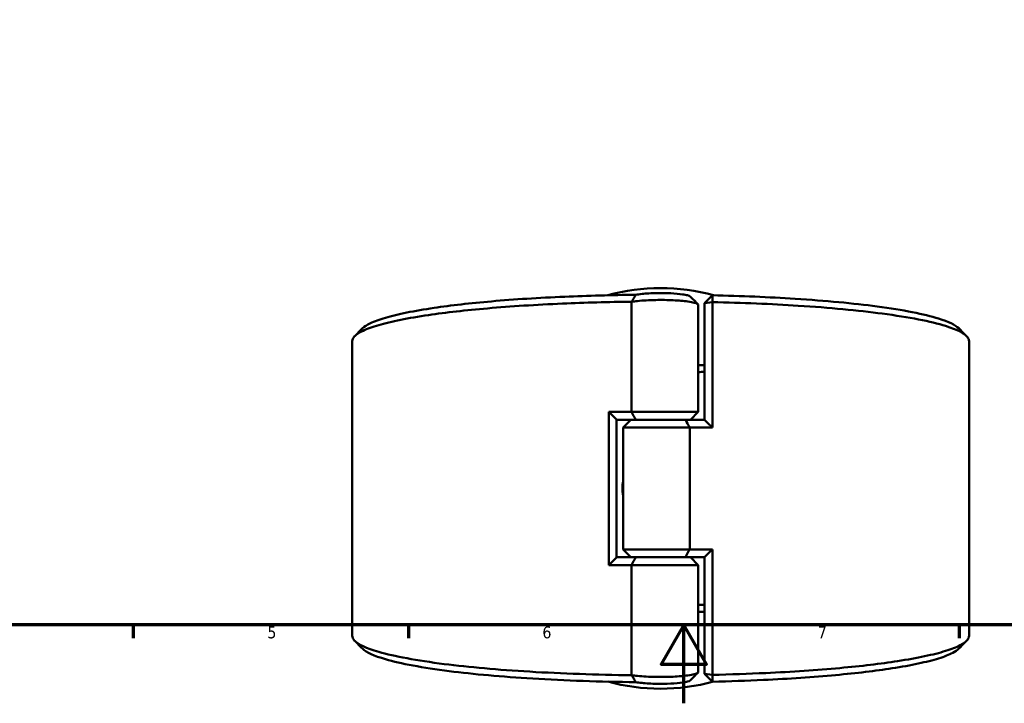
# Model space of a CAD drawing. Header units: millimetres. Extents: x 0 to 898, y 0 to 850.
# Tile 2 of 12: x 251 to 502, y 0 to 174. Entities that reach past the tile are written whole.
import ezdxf

# ---------------------------------------------------------------- set-up
doc = ezdxf.new("R2010")
doc.units = ezdxf.units.MM
doc.layers.add('Border (ANSI)', color=7, linetype='Continuous', lineweight=70)
doc.layers.add('Visible (ANSI)', color=7, linetype='Continuous', lineweight=50)
doc.styles.add('Note Text (ANSI)', font='tahoma.ttf')

# ---------------------------------------------------------------- blocks, each defined once
blk = doc.blocks.new('Borders Default Border')
at = {"layer": 'Border (ANSI)'}
for p, q in [((280.33, 20), (280.33, 16.55)), ((350.42, 20), (350.42, 16.55)), ((490.58, 20), (490.58, 16.55))]:
    blk.add_line(p, q, dxfattribs=at)
at = {"layer": 'Border (ANSI)', "flags": 128}
for points in [[(20, 20), (20, 574), (821, 574), (821, 20), (20, 20)], [(420.5, 0), (420.5, 20), (414.73, 10), (426.27, 10), (420.5, 20)]]:
    blk.add_lwpolyline(points, dxfattribs=at)
at = {"layer": 'Border (ANSI)', "char_height": 3.05, "attachment_point": 7, "style": 'Note Text (ANSI)'}
for s, insert in [('5', (314.48, 16.49)), ('6', (384.49, 16.49)), ('7', (454.6, 16.55))]:
    blk.add_mtext(s, dxfattribs=dict(at, insert=insert))

msp = doc.modelspace()

# ---------------------------------------------------------------- linework, layer by layer
at = {"layer": 'Visible (ANSI)'}
for p, q in [((425.783, 101.931), (427.783, 103.905)), ((407.194, 102.252), (407.194, 74.208)), ((424.153, 74.208), (424.153, 101.467)), ((427.759, 102.163), (425.783, 101.931)), ((425.783, 101.931), (425.783, 72.187)), ((427.759, 70.208), (427.759, 102.163)), ((336.083, 17.177), (336.083, 92.24)), ((493.083, 17.177), (493.083, 92.24)), ((401.407, 74.208), (401.407, 35.208)), ((401.407, 74.208), (407.194, 74.208)), ((407.194, 74.208), (424.153, 74.208)), ((422.153, 72.208), (424.153, 74.208)), ((403.383, 72.229), (403.383, 37.187)), ((408.264, 72.208), (403.383, 72.208)), ((407.013, 72.208), (405.013, 70.208)), ((421.972, 70.208), (405.013, 70.208)), ((405.013, 39.208), (405.013, 70.208)), ((420.902, 72.208), (408.264, 72.208)), ((408.264, 72.208), (420.902, 72.208)), ((420.902, 72.208), (425.783, 72.208)), ((427.759, 70.208), (421.972, 70.208)), ((421.972, 39.208), (421.972, 70.208)), ((405.013, 39.208), (421.972, 39.208)), ((407.013, 37.208), (405.013, 39.208)), ((421.972, 39.208), (427.759, 39.208)), ((427.759, 7.253), (427.759, 39.208)), ((407.194, 35.208), (401.407, 35.208)), ((403.383, 37.208), (408.264, 37.208)), ((424.153, 35.208), (407.194, 35.208)), ((407.194, 35.208), (407.194, 7.165)), ((408.264, 37.208), (420.902, 37.208)), ((420.902, 37.208), (408.264, 37.208)), ((425.783, 37.208), (420.902, 37.208)), ((422.153, 37.208), (424.153, 35.208)), ((424.153, 7.95), (424.153, 35.208)), ((425.783, 37.229), (425.783, 7.485)), ((425.783, 7.485), (427.759, 7.253)), ((427.783, 5.511), (425.783, 7.485))]:
    msp.add_line(p, q, dxfattribs=at)
for start, end in [(74.69446, 105.30554), (254.69446, 285.30554)]:
    msp.add_arc((414.583, 54.708), 51, start, end, dxfattribs=at)
for points, knots in [([(408.269, 104.019), (402.124, 103.954), (396.041, 103.793), (383.603, 103.257), (377.315, 102.857), (366.143, 101.884), (361.2, 101.323), (354.363, 100.318), (352.051, 99.921), (347.92, 99.087), (346.101, 98.65), (342.998, 97.746), (341.714, 97.279), (339.813, 96.374), (339.142, 95.939), (338.703, 95.5)], [-3.058948, -3.058948, -3.058948, -3.058948, -2.8170809, -2.8170809, -2.5442478, -2.5442478, -2.2872179, -2.2872179, -2.1360238, -2.1360238, -1.9848297, -1.9848297, -1.8336356, -1.8336356, -1.6981068, -1.6981068, -1.6981068, -1.6981068]), ([(408.269, 104.019), (408.084, 103.729), (407.903, 103.436), (407.55, 102.851), (407.377, 102.556), (407.208, 102.262)], [-0.27920966, -0.27920966, -0.27920966, -0.27920966, -0.13971603, -0.13971603, 0, 0, 0, 0]), ([(422.092, 103.606), (422.088, 103.61), (422.084, 103.614), (421.973, 103.715), (421.752, 103.81), (421.426, 103.898), (421.1, 103.987), (420.67, 104.069), (419.33, 104.256), (418.287, 104.344), (416.006, 104.449), (414.771, 104.466), (412.216, 104.422), (410.91, 104.35), (409.233, 104.177), (408.7, 104.102), (408.269, 104.019)], [1.6979235, 1.6979235, 1.6979235, 1.6979235, 1.7103261, 1.7103261, 2.0118858, 2.0118858, 2.0118858, 2.3134455, 2.3134455, 2.795941, 2.795941, 3.2755539, 3.2755539, 3.8196885, 3.8196885, 4.1289903, 4.1289903, 4.1289903, 4.1289903]), ([(427.759, 102.163), (427.763, 102.454), (427.767, 102.744), (427.775, 103.325), (427.779, 103.615), (427.783, 103.905)], [-0.26658778, -0.26658778, -0.26658778, -0.26658778, -0.13330646, -0.13330646, 0, 0, 0, 0]), ([(490.463, 95.5), (489.613, 96.35), (487.889, 97.185), (481.697, 99.116), (476.353, 100.165), (463.67, 101.851), (456.582, 102.519), (442.197, 103.441), (435.084, 103.742), (427.783, 103.905)], [-1.4434858, -1.4434858, -1.4434858, -1.4434858, -1.1811862, -1.1811862, -0.8043623, -0.8043623, -0.4641836, -0.4641836, -0.1734532, -0.1734532, -0.1734532, -0.1734532]), ([(336.085, 92.24), (336.084, 92.625), (336.256, 93.009), (336.6, 93.392), (337.054, 93.895), (337.804, 94.394), (339.882, 95.371), (341.21, 95.85), (344.41, 96.776), (346.283, 97.224), (350.532, 98.078), (352.908, 98.484), (359.928, 99.513), (364.997, 100.088), (376.444, 101.084), (382.883, 101.493), (395.318, 102.028), (401.224, 102.189), (407.194, 102.261)], [1.5675609, 1.5675609, 1.5675609, 1.5675609, 1.6824415, 1.6824415, 1.6824415, 1.8336356, 1.8336356, 1.9848297, 1.9848297, 2.1360238, 2.1360238, 2.2872179, 2.2872179, 2.5442478, 2.5442478, 2.8170809, 2.8170809, 3.0470146, 3.0470146, 3.0470146, 3.0470146]), ([(407.194, 102.252), (407.643, 102.323), (408.151, 102.387), (410.047, 102.58), (411.663, 102.669), (414.816, 102.723), (416.336, 102.702), (419.16, 102.573), (420.461, 102.463), (422.157, 102.231), (422.71, 102.129), (423.137, 102.019), (423.563, 101.909), (423.864, 101.791), (424.109, 101.602), (424.152, 101.535), (424.152, 101.467)], [-4.0446779, -4.0446779, -4.0446779, -4.0446779, -3.8196885, -3.8196885, -3.2755539, -3.2755539, -2.795941, -2.795941, -2.3134455, -2.3134455, -2.0118858, -2.0118858, -2.0118858, -1.7103261, -1.7103261, -1.5442628, -1.5442628, -1.5442628, -1.5442628]), ([(427.759, 102.163), (435.344, 101.997), (442.738, 101.687), (457.567, 100.737), (464.831, 100.054), (477.846, 98.328), (483.343, 97.254), (490.134, 95.151), (492.048, 94.156), (492.763, 93.147), (492.976, 92.846), (493.083, 92.543), (493.083, 92.24)], [0.1691912, 0.1691912, 0.1691912, 0.1691912, 0.4641836, 0.4641836, 0.8043623, 0.8043623, 1.1811862, 1.1811862, 1.483598, 1.483598, 1.483598, 1.5740318, 1.5740318, 1.5740318, 1.5740318]), ([(405.016, 52.908), (404.902, 53.513), (404.845, 54.12), (404.845, 55.297), (404.902, 55.904), (405.016, 56.509)], [2.76313206, 2.76313206, 2.76313206, 2.76313206, 2.93969115, 2.93969115, 3.11625024, 3.11625024, 3.11625024, 3.11625024]), ([(407.194, 7.155), (398.232, 7.264), (389.419, 7.573), (373.23, 8.547), (365.838, 9.207), (352.498, 10.893), (346.799, 11.949), (339.609, 14.03), (337.507, 15.018), (336.6, 16.025), (336.256, 16.407), (336.083, 16.792), (336.083, 17.177)], [-3.0470146, -3.0470146, -3.0470146, -3.0470146, -2.7018776, -2.7018776, -2.3616984, -2.3616984, -1.9848297, -1.9848297, -1.6824415, -1.6824415, -1.6824415, -1.5675609, -1.5675609, -1.5675609, -1.5675609]), ([(493.082, 17.177), (493.082, 16.874), (492.976, 16.571), (492.763, 16.269), (492.405, 15.765), (491.75, 15.264), (489.859, 14.28), (488.622, 13.797), (485.599, 12.861), (483.811, 12.408), (479.725, 11.541), (477.427, 11.127), (470.603, 10.076), (465.644, 9.486), (454.388, 8.454), (448.029, 8.025), (436.931, 7.509), (432.38, 7.354), (427.759, 7.253)], [-1.5740318, -1.5740318, -1.5740318, -1.5740318, -1.483598, -1.483598, -1.483598, -1.3323921, -1.3323921, -1.1811862, -1.1811862, -1.0299804, -1.0299804, -0.8787745, -0.8787745, -0.6217246, -0.6217246, -0.348911, -0.348911, -0.1691912, -0.1691912, -0.1691912, -0.1691912]), ([(338.703, 13.916), (339.632, 12.988), (341.607, 12.076), (348.417, 10.092), (353.96, 9.06), (366.962, 7.414), (374.176, 6.768), (390.263, 5.8), (399.197, 5.494), (408.269, 5.398)], [1.6981068, 1.6981068, 1.6981068, 1.6981068, 1.9848297, 1.9848297, 2.3616984, 2.3616984, 2.7018776, 2.7018776, 3.058948, 3.058948, 3.058948, 3.058948]), ([(427.783, 5.511), (432.189, 5.61), (436.528, 5.758), (447.268, 6.259), (453.478, 6.678), (464.462, 7.686), (469.297, 8.263), (475.941, 9.289), (478.177, 9.693), (482.148, 10.54), (483.883, 10.982), (486.813, 11.896), (488.008, 12.367), (489.588, 13.199), (490.104, 13.557), (490.464, 13.916)], [0.1734532, 0.1734532, 0.1734532, 0.1734532, 0.348911, 0.348911, 0.6217246, 0.6217246, 0.8787745, 0.8787745, 1.0299804, 1.0299804, 1.1811862, 1.1811862, 1.3323921, 1.3323921, 1.4434858, 1.4434858, 1.4434858, 1.4434858]), ([(424.152, 7.95), (424.152, 7.882), (424.109, 7.814), (423.864, 7.626), (423.563, 7.507), (423.137, 7.397), (422.71, 7.287), (422.157, 7.185), (420.461, 6.954), (419.16, 6.844), (416.336, 6.714), (414.816, 6.693), (411.663, 6.748), (410.047, 6.836), (408.151, 7.029), (407.643, 7.094), (407.194, 7.165)], [1.5442628, 1.5442628, 1.5442628, 1.5442628, 1.7103261, 1.7103261, 2.0118858, 2.0118858, 2.0118858, 2.3134455, 2.3134455, 2.795941, 2.795941, 3.2755539, 3.2755539, 3.8196885, 3.8196885, 4.0446779, 4.0446779, 4.0446779, 4.0446779]), ([(407.208, 7.155), (407.375, 6.863), (407.547, 6.571), (407.9, 5.985), (408.083, 5.69), (408.269, 5.398)], [-0.27924109, -0.27924109, -0.27924109, -0.27924109, -0.14081279, -0.14081279, 0, 0, 0, 0]), ([(408.269, 5.398), (408.7, 5.314), (409.233, 5.239), (410.91, 5.066), (412.216, 4.994), (414.771, 4.95), (416.006, 4.967), (418.287, 5.072), (419.33, 5.161), (420.67, 5.348), (421.1, 5.43), (421.426, 5.518), (421.752, 5.606), (421.973, 5.701), (422.084, 5.802), (422.088, 5.806), (422.092, 5.81)], [-4.1289903, -4.1289903, -4.1289903, -4.1289903, -3.8196885, -3.8196885, -3.2755539, -3.2755539, -2.795941, -2.795941, -2.3134455, -2.3134455, -2.0118858, -2.0118858, -2.0118858, -1.7103261, -1.7103261, -1.6979235, -1.6979235, -1.6979235, -1.6979235]), ([(427.783, 5.511), (427.779, 5.801), (427.775, 6.092), (427.767, 6.673), (427.763, 6.963), (427.759, 7.253)], [-0.26658755, -0.26658755, -0.26658755, -0.26658755, -0.13328081, -0.13328081, 0, 0, 0, 0])]:
    msp.add_open_spline(points, degree=3, knots=knots, dxfattribs=at)
for points in [[(422.092, 103.606), (422.752, 102.945), (423.414, 102.284), (424.075, 101.623)], [(407.208, 102.262), (407.203, 102.258), (407.199, 102.255), (407.194, 102.252)], [(407.208, 102.262), (407.203, 102.262), (407.199, 102.262), (407.194, 102.261)], [(336.72, 93.517), (337.381, 94.178), (338.042, 94.839), (338.703, 95.5)], [(490.464, 95.5), (491.125, 94.839), (491.786, 94.178), (492.447, 93.517)], [(425.783, 86.126), (425.241, 86.114), (424.697, 86.102), (424.153, 86.092)], [(424.153, 84.348), (424.697, 84.359), (425.241, 84.371), (425.783, 84.383)], [(403.383, 72.229), (402.723, 72.885), (402.064, 73.545), (401.407, 74.208)], [(407.194, 74.208), (407.533, 73.541), (407.891, 72.866), (408.264, 72.208)], [(420.902, 72.208), (421.275, 71.55), (421.634, 70.875), (421.972, 70.208)], [(425.783, 72.187), (426.444, 71.532), (427.103, 70.872), (427.759, 70.208)], [(420.902, 37.208), (421.275, 37.866), (421.634, 38.541), (421.972, 39.208)], [(427.759, 39.208), (427.103, 38.545), (426.444, 37.885), (425.783, 37.229)], [(403.383, 37.187), (402.723, 36.532), (402.064, 35.872), (401.407, 35.208)], [(408.264, 37.208), (407.891, 36.55), (407.533, 35.875), (407.194, 35.208)], [(425.783, 25.033), (425.241, 25.046), (424.698, 25.058), (424.153, 25.068)], [(424.153, 23.325), (424.698, 23.314), (425.241, 23.303), (425.783, 23.291)], [(338.703, 13.916), (338.042, 14.578), (337.381, 15.239), (336.72, 15.9)], [(492.447, 15.9), (491.786, 15.239), (491.125, 14.578), (490.464, 13.916)], [(424.075, 7.793), (423.414, 7.133), (422.752, 6.472), (422.092, 5.81)], [(407.194, 7.165), (407.199, 7.161), (407.203, 7.158), (407.208, 7.155)], [(407.194, 7.155), (407.199, 7.155), (407.203, 7.155), (407.208, 7.155)]]:
    msp.add_open_spline(points, degree=3, dxfattribs=at)

# ---------------------------------------------------------------- block references
msp.add_blockref('Borders Default Border', (0, 0))

doc.saveas('drawing.dxf')
